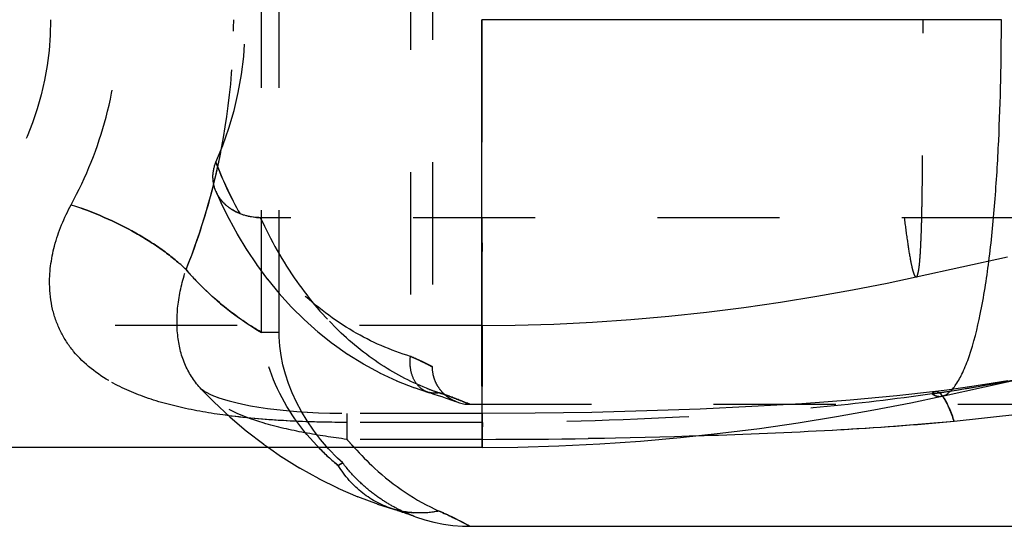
# Model space of a CAD drawing. Header units: millimetres. Extents: x 378 to 622, y 465 to 540.
# Tile 2 of 6: x 453 to 505, y 465 to 492. Entities that reach past the tile are written whole.
import ezdxf

# ---------------------------------------------------------------- set-up
doc = ezdxf.new("R2010")
doc.units = ezdxf.units.MM
doc.header["$LTSCALE"] = 65.185185
doc.linetypes.add('HIDDEN', pattern=[0.2, 0.1, -0.1])
for name, color, linetype in [('FLAECHEN', 7, 'CONTINUOUS'), ('KOERPER', 7, 'CONTINUOUS'), ('KONST.EL_MIT_GEO', 7, 'CONTINUOUS'), ('KURVEN', 7, 'CONTINUOUS')]:
    doc.layers.add(name, color=color, linetype=linetype)

msp = doc.modelspace()

# ---------------------------------------------------------------- linework, layer by layer
at = {"layer": 'FLAECHEN', "color": 8, "linetype": 'HIDDEN'}
for p, q in [((500.678, 478.612), (505.546, 479.679)), ((476.834, 471.823), (601.5, 471.823))]:
    msp.add_line(p, q, dxfattribs=at)
msp.add_lwpolyline([(477.497, 476.023), (479.277, 476.039), (481.349, 476.099), (483.415, 476.201), (485.463, 476.343), (487.49, 476.521), (489.5, 476.737), (491.488, 476.988), (493.445, 477.27), (495.375, 477.583), (497.273, 477.923), (499.132, 478.287), (500.678, 478.612)], dxfattribs=at)
at = {"layer": 'KOERPER', "color": 7, "linetype": 'Continuous'}
for p, q in [((505.226, 492.322), (477.5, 492.321)), ((502.057, 472.26), (507.784, 473.514)), ((477.519, 469.523), (447.5, 469.523)), ((466.115, 469.523), (466.821, 469.033)), ((466.802, 469.045), (467.799, 468.423)), ((467.78, 468.434), (468.805, 467.862)), ((468.786, 467.872), (469.837, 467.354)), ((469.817, 467.363), (470.89, 466.9)), ((470.87, 466.908), (471.965, 466.5)), ((471.944, 466.508), (472.796, 466.234)), ((472.796, 466.234), (472.87, 466.212)), ((472.87, 466.212), (472.935, 466.192)), ((472.935, 466.192), (473.026, 466.163)), ((473.002, 466.171), (473.144, 466.125)), ((473.136, 466.128), (473.268, 466.084)), ((473.211, 466.103), (473.279, 466.081)), ((473.279, 466.081), (473.361, 466.053)), ((473.361, 466.053), (473.435, 466.027)), ((473.435, 466.027), (473.519, 465.998)), ((473.519, 465.998), (473.641, 465.954)), ((473.569, 465.98), (473.716, 465.927)), ((473.7, 465.932), (473.739, 465.918)), ((473.73, 465.921), (473.751, 465.914)), ((473.755, 465.912), (473.811, 465.891)), ((473.811, 465.891), (473.872, 465.868)), ((473.872, 465.868), (473.97, 465.832)), ((476.472, 465.332), (476.868, 465.323)), ((476.801, 465.323), (539, 465.323))]:
    msp.add_line(p, q, dxfattribs=at)
at = {"layer": 'KOERPER', "color": 8, "linetype": 'HIDDEN'}
for p, q in [((477.497, 476.023), (438.5, 476.023)), ((462.535, 472.635), (463.227, 471.933)), ((463.21, 471.949), (464.073, 471.144)), ((464.056, 471.16), (464.955, 470.396)), ((464.938, 470.41), (465.872, 469.691)), ((465.854, 469.704), (466.115, 469.523)), ((472.849, 466.218), (472.87, 466.212)), ((473.268, 466.084), (473.279, 466.081)), ((473.494, 466.006), (473.519, 465.998)), ((473.759, 465.911), (473.811, 465.891)), ((473.86, 465.873), (473.804, 465.894)), ((473.872, 465.868), (473.911, 465.854)), ((473.883, 465.865), (473.872, 465.868))]:
    msp.add_line(p, q, dxfattribs=at)
at = {"layer": 'KOERPER', "color": 7, "linetype": 'Continuous'}
for points in [[(477.519, 469.523), (479.426, 469.541), (481.617, 469.605), (483.799, 469.713), (485.963, 469.862), (488.103, 470.05), (490.226, 470.278), (492.323, 470.541), (494.388, 470.839), (496.423, 471.168), (498.424, 471.526), (500.385, 471.909), (502.056, 472.26)], [(473.97, 465.832), (474.456, 465.672), (474.951, 465.542), (475.454, 465.442), (475.961, 465.372), (476.472, 465.332)]]:
    msp.add_lwpolyline(points, dxfattribs=at)
at = {"layer": 'KOERPER', "color": 8, "linetype": 'HIDDEN'}
msp.add_lwpolyline([(473.804, 465.894), (473.737, 465.921), (473.701, 465.935), (473.665, 465.95), (473.628, 465.965), (473.591, 465.98), (473.553, 465.996), (473.515, 466.012), (473.477, 466.029), (473.438, 466.046), (473.399, 466.063), (473.36, 466.081), (473.32, 466.099), (473.279, 466.118), (473.239, 466.137), (473.198, 466.156), (473.157, 466.176), (473.115, 466.196), (473.073, 466.217), (473.031, 466.238), (472.988, 466.26), (472.945, 466.282), (472.902, 466.305), (472.859, 466.328), (472.815, 466.351), (472.771, 466.375), (472.727, 466.4), (472.683, 466.425), (472.638, 466.45), (472.593, 466.476), (472.548, 466.503), (472.503, 466.529), (472.457, 466.557), (472.411, 466.585), (472.366, 466.613), (472.319, 466.642), (472.273, 466.672), (472.227, 466.702), (472.18, 466.732), (472.134, 466.763), (472.087, 466.795), (472.04, 466.827), (471.993, 466.86), (471.946, 466.893), (471.898, 466.927), (471.851, 466.961), (471.804, 466.996), (471.756, 467.032), (471.709, 467.068), (471.661, 467.104), (471.614, 467.141), (471.566, 467.179), (471.518, 467.217), (471.471, 467.256), (471.423, 467.296), (471.375, 467.336), (471.328, 467.376), (471.28, 467.418), (471.232, 467.46), (471.184, 467.502), (471.137, 467.546), (471.089, 467.59), (471.041, 467.634), (470.993, 467.68), (470.945, 467.726), (470.898, 467.772), (470.85, 467.82), (470.802, 467.868), (470.754, 467.917), (470.707, 467.967), (470.659, 468.018), (470.611, 468.069), (470.564, 468.121), (470.516, 468.174), (470.469, 468.228), (470.421, 468.283), (470.374, 468.339), (470.326, 468.395), (470.279, 468.452), (470.232, 468.511), (470.185, 468.57), (470.138, 468.63), (470.091, 468.691), (470.084, 468.701)], dxfattribs=at)
msp.add_open_spline([(476.868, 465.323), (476.835, 465.343), (476.7, 465.412), (476.4, 465.578), (475.889, 465.834), (475.474, 466.027), (475.23, 466.134)], degree=3, knots=[0, 0, 0, 0, 0.06256, 0.249803, 0.562265, 1, 1, 1, 1], dxfattribs=at)
at = {"layer": 'KOERPER', "color": 7, "linetype": 'Continuous'}
msp.add_open_spline([(475.23, 466.134), (475.473, 466.027), (476.027, 465.772), (476.565, 465.487), (476.868, 465.323)], degree=3, knots=[0, 0, 0, 0, 0.435474, 1, 1, 1, 1], dxfattribs=at)
at = {"layer": 'KONST.EL_MIT_GEO', "color": 8, "linetype": 'HIDDEN'}
for p, q in [((474.868, 510.81), (474.868, 473.836)), ((473.698, 510.267), (473.698, 474.378)), ((465.752, 475.659), (465.752, 508.987)), ((466.688, 475.659), (466.688, 508.987)), ((477.497, 476.023), (477.5, 492.323)), ((477.5, 492.323), (477.499, 481.771)), ((477.5, 492.323), (477.519, 469.523)), ((463.316, 483.182), (463.596, 482.55)), ((463.586, 482.572), (464.012, 481.701)), ((464.001, 481.723), (464.468, 480.866)), ((532.5, 481.771), (465.696, 481.771)), ((477.499, 481.771), (477.497, 476.023)), ((464.456, 480.887), (464.963, 480.048)), ((464.951, 480.068), (465.499, 479.25)), ((465.486, 479.269), (466.075, 478.476)), ((500.678, 478.612), (500.678, 478.612)), ((466.062, 478.493), (466.691, 477.728)), ((466.676, 477.745), (467.345, 477.01)), ((467.33, 477.026), (468.039, 476.324)), ((468.023, 476.339), (468.77, 475.675)), ((466.688, 475.659), (465.752, 475.659)), ((468.754, 475.689), (469.538, 475.064)), ((469.522, 475.077), (470.343, 474.496)), ((470.326, 474.507), (471.183, 473.973)), ((471.166, 473.983), (472.058, 473.498)), ((472.04, 473.507), (472.966, 473.075)), ((472.948, 473.083), (473.906, 472.707)), ((504.001, 472.823), (503.161, 472.699)), ((504.801, 472.95), (503.983, 472.82)), ((505.574, 473.082), (504.778, 472.946)), ((462.536, 472.635), (462.533, 472.638)), ((462.533, 472.638), (462.533, 472.638)), ((463.215, 472.261), (463.009, 472.351)), ((463.452, 472.17), (463.208, 472.264)), ((473.888, 472.714), (474.657, 472.462)), ((474.657, 472.462), (474.717, 472.444)), ((502.311, 472.583), (501.712, 472.506)), ((503.173, 472.701), (502.317, 472.584)), ((463.726, 472.077), (463.444, 472.173)), ((464.039, 471.984), (463.719, 472.08)), ((464.385, 471.894), (464.032, 471.986)), ((475.377, 472.233), (475.555, 472.172)), ((476.046, 471.995), (476.168, 471.949)), ((476.16, 471.952), (476.159, 471.953)), ((502.049, 472.259), (502.056, 472.26)), ((502.056, 472.26), (502.057, 472.26)), ((468.784, 471.359), (468.191, 471.387)), ((469.405, 471.34), (468.788, 471.358)), ((470.31, 471.33), (470.31, 469.957)), ((477.538, 469.957), (477.538, 471.33)), ((477.538, 470.86), (470.31, 470.86)), ((477.539, 469.957), (470.31, 469.957)), ((472.796, 466.234), (472.796, 466.234))]:
    msp.add_line(p, q, dxfattribs=at)
at = {"layer": 'KONST.EL_MIT_GEO', "color": 7, "linetype": 'Continuous'}
for p, q in [((477.511, 476.198), (477.5, 492.323)), ((477.511, 476.019), (477.511, 476.198)), ((477.519, 469.523), (477.511, 476.019)), ((502.056, 472.26), (502.057, 472.26))]:
    msp.add_line(p, q, dxfattribs=at)
at = {"layer": 'KONST.EL_MIT_GEO', "color": 8, "linetype": 'HIDDEN'}
for points in [[(470.084, 468.701), (469.808, 468.962), (469.332, 469.452), (468.903, 469.949), (468.52, 470.447), (468.18, 470.944), (467.879, 471.443), (467.614, 471.941), (467.386, 472.436), (467.19, 472.932), (467.027, 473.428), (466.895, 473.921), (466.795, 474.419), (466.726, 474.922), (466.692, 475.424), (466.688, 475.659)], [(475.625, 472.255), (475.611, 472.267), (475.596, 472.279), (475.581, 472.291), (475.567, 472.304), (475.552, 472.316), (475.537, 472.329), (475.523, 472.342), (475.508, 472.356), (475.494, 472.369), (475.479, 472.383), (475.465, 472.397), (475.451, 472.411), (475.436, 472.426), (475.422, 472.441), (475.408, 472.456), (475.394, 472.471), (475.379, 472.487), (475.365, 472.503), (475.351, 472.519), (475.337, 472.535), (475.324, 472.552), (475.31, 472.569), (475.296, 472.586), (475.282, 472.603), (475.269, 472.621), (475.256, 472.639), (475.242, 472.657), (475.229, 472.676), (475.216, 472.695), (475.203, 472.714), (475.19, 472.733), (475.178, 472.753), (475.165, 472.773), (475.153, 472.793), (475.141, 472.813), (475.129, 472.834), (475.117, 472.855), (475.106, 472.876), (475.094, 472.898), (475.083, 472.92), (475.072, 472.942), (475.061, 472.964), (475.051, 472.987), (475.04, 473.01), (475.03, 473.033), (475.02, 473.056), (475.011, 473.08), (475.001, 473.104), (474.992, 473.128), (474.983, 473.153), (474.975, 473.177), (474.966, 473.202), (474.958, 473.228), (474.95, 473.253), (474.943, 473.279), (474.936, 473.305), (474.929, 473.331), (474.922, 473.358), (474.916, 473.384), (474.91, 473.411), (474.905, 473.438), (474.9, 473.466), (474.895, 473.493), (474.89, 473.521), (474.886, 473.549), (474.883, 473.578), (474.879, 473.606), (474.876, 473.635), (474.874, 473.664), (474.872, 473.693), (474.87, 473.722), (474.869, 473.752), (474.868, 473.781), (474.868, 473.811), (474.868, 473.823)], [(463.016, 472.348), (462.854, 472.427), (462.731, 472.496), (462.642, 472.552), (462.582, 472.595), (462.547, 472.624), (462.533, 472.637), (462.533, 472.638)], [(474.706, 472.447), (474.951, 472.372), (475.175, 472.3), (475.378, 472.233)], [(501.711, 472.506), (499.644, 472.273), (497.163, 472.046), (494.58, 471.857), (491.912, 471.7)], [(468.196, 471.387), (467.628, 471.424), (467.084, 471.469), (466.565, 471.523), (466.072, 471.584), (465.606, 471.652), (465.169, 471.727), (464.762, 471.808), (464.385, 471.894)], [(475.557, 472.171), (475.715, 472.115), (475.849, 472.067)], [(476.153, 471.955), (476.142, 471.959), (476.133, 471.963), (476.121, 471.967), (476.109, 471.972), (476.096, 471.978), (476.081, 471.984), (476.067, 471.99), (476.053, 471.996), (476.038, 472.003), (476.024, 472.01), (476.009, 472.016), (475.995, 472.023), (475.98, 472.031), (475.966, 472.038), (475.951, 472.045), (475.936, 472.053), (475.922, 472.061), (475.907, 472.069), (475.892, 472.077), (475.877, 472.085), (475.863, 472.094), (475.848, 472.102), (475.833, 472.111), (475.818, 472.12), (475.803, 472.13), (475.788, 472.139), (475.773, 472.149), (475.759, 472.158), (475.744, 472.168), (475.729, 472.179), (475.714, 472.189), (475.699, 472.2), (475.684, 472.21), (475.67, 472.221), (475.655, 472.232), (475.64, 472.244), (475.625, 472.255)], [(475.846, 472.068), (475.957, 472.028), (476.045, 471.996)], [(476.168, 471.949), (476.311, 471.902), (476.456, 471.866), (476.604, 471.84), (476.753, 471.826), (476.868, 471.823)], [(477.539, 471.33), (470.04, 471.33), (469.402, 471.34)], [(491.912, 471.7), (489.16, 471.572), (486.315, 471.469), (483.375, 471.393), (480.35, 471.345), (477.538, 471.33)]]:
    msp.add_lwpolyline(points, dxfattribs=at)
for centre, radius, start, end in [((428.115, 492.283), 36.15, 345.5019, 0.063), ((481.914, 491.744), 19.875, 200.6902, 209.433), ((429.799, 491.842), 34.411, 338.0885, 345.5113), ((465.15, 483.961), 1.993, 203.015, 204.0075), ((465.697, 484.708), 2.936, 265.8334, 269.9877), ((487.452, 568.12), 96.765, 278.36302, 282.12907), ((487.74, 566.619), 95.238, 278.76264, 282.14917), ((479.207, 484.446), 12.65, 249.2163, 251.6744), ((468.563, 452.306), 21.208, 70.8161, 71.6767), ((468.433, 451.936), 21.6, 70.0842, 70.8143), ((485.102, 583.057), 111.886, 278.44131, 278.6304), ((485.494, 580.473), 109.272, 278.63042, 278.81969), ((484.21, 481.773), 18.244, 220.3676, 222.2189), ((477.443, 848.152), 378.195, 270.01451, 271.72548), ((478.154, 478.613), 13.045, 224.1863, 230.4297)]:
    msp.add_arc(centre, radius, start, end, dxfattribs=at)
at = {"layer": 'KONST.EL_MIT_GEO', "color": 7, "linetype": 'Continuous'}
msp.add_arc((474.188, 470.907), 4.875, 253.4103, 265.9325, dxfattribs=at)
at = {"layer": 'KONST.EL_MIT_GEO', "color": 8, "linetype": 'HIDDEN'}
msp.add_ellipse((451.222, 492.323), major_axis=(0, 16.3), ratio=0.8391, start_param=4.227262, end_param=5.197516, dxfattribs=at)
for points, knots in [([(455.595, 482.461), (456.394, 483.931), (457.685, 487.139), (458.137, 490.575), (458.138, 492.323)], [0, 0, 0, 0, 0.489252, 1, 1, 1, 1]), ([(461.723, 479.001), (462.551, 481.058), (463.834, 485.447), (464.266, 489.999), (464.266, 492.323)], [0, 0, 0, 0, 0.488349, 1, 1, 1, 1]), ([(500.678, 478.612), (500.713, 478.619), (500.767, 478.742), (500.812, 478.954), (500.861, 479.324), (500.901, 479.818), (500.935, 480.447), (500.963, 481.197), (500.985, 482.059), (501.007, 483.388), (501.024, 485.215), (501.036, 487.529), (501.044, 489.92), (501.048, 491.526), (501.048, 492.323)], [0, 0, 0, 0, 0.007649, 0.02433, 0.050834, 0.087171, 0.133143, 0.188045, 0.25102, 0.321155, 0.478221, 0.649623, 0.826044, 1, 1, 1, 1]), ([(463.316, 483.182), (463.215, 483.42), (463.105, 483.947), (463.213, 484.478), (463.321, 484.722)], [0, 0, 0, 0, 0.492266, 1, 1, 1, 1]), ([(463.316, 483.182), (463.215, 483.42), (463.105, 483.947), (463.213, 484.478), (463.321, 484.722)], [0, 0, 0, 0, 0.492261, 1, 1, 1, 1]), ([(473.698, 474.378), (472.635, 474.696), (470.505, 475.631), (467.612, 477.834), (465.081, 480.894), (463.831, 483.372), (463.321, 484.722)], [0, 0, 0, 0, 0.219807, 0.45559, 0.71412, 1, 1, 1, 1]), ([(465.696, 481.771), (465.19, 481.771), (464.424, 481.966), (463.661, 482.579), (463.404, 482.975), (463.316, 483.182)], [0, 0, 0, 0, 0.52321, 0.767133, 1, 1, 1, 1]), ([(465.484, 481.779), (465.022, 481.813), (464.336, 482.023), (463.65, 482.599), (463.414, 482.961), (463.33, 483.151)], [0, 0, 0, 0, 0.522246, 0.766157, 1, 1, 1, 1]), ([(470.31, 470.86), (469.158, 470.86), (466.884, 470.918), (463.565, 471.219), (460.477, 471.818), (457.761, 472.836), (455.937, 474.238), (454.993, 475.677), (454.394, 477.332), (454.408, 479.747), (455.11, 481.57), (455.595, 482.461)], [0, 0, 0, 0, 0.145582, 0.287325, 0.42071, 0.541965, 0.651321, 0.70409, 0.757558, 0.871803, 1, 1, 1, 1]), ([(463.993, 471.217), (463.171, 471.322), (461.586, 471.583), (459.343, 472.208), (457.375, 473.123), (455.78, 474.41), (454.716, 476.12), (454.331, 478.16), (454.63, 480.351), (455.217, 481.766), (455.595, 482.461)], [0, 0, 0, 0, 0.142572, 0.276296, 0.399674, 0.513907, 0.624285, 0.73893, 0.8639, 1, 1, 1, 1]), ([(455.595, 482.461), (456.788, 482.07), (458.49, 481.33), (460.489, 480.068), (461.35, 479.364), (461.723, 479.001)], [0, 0, 0, 0, 0.53148, 0.77925, 1, 1, 1, 1]), ([(461.723, 479.001), (461.35, 479.364), (460.489, 480.068), (458.49, 481.33), (456.788, 482.07), (455.595, 482.461)], [0, 0, 0, 0, 0.22075, 0.46852, 1, 1, 1, 1]), ([(465.696, 481.771), (466.237, 480.583), (467.465, 478.4), (469.789, 475.665), (472.38, 473.647), (474.28, 472.753), (475.23, 472.438)], [0, 0, 0, 0, 0.285887, 0.544849, 0.780911, 1, 1, 1, 1]), ([(474.719, 472.62), (473.817, 472.962), (472.02, 473.889), (468.613, 476.673), (466.679, 479.61), (465.696, 481.771)], [0, 0, 0, 0, 0.220344, 0.457625, 1, 1, 1, 1]), ([(477.5, 481.771), (477.506, 481.344), (477.517, 480.536), (477.512, 479.398), (477.493, 478.411), (477.493, 477.689), (477.495, 477.195), (477.496, 476.891), (477.497, 476.632), (477.497, 476.419), (477.496, 476.271), (477.497, 476.176), (477.496, 476.122), (477.497, 476.081), (477.495, 476.049), (477.499, 476.036), (477.495, 476.022), (477.497, 476.023)], [0, 0, 0, 0, 0.222891, 0.421744, 0.594064, 0.737892, 0.798593, 0.851556, 0.896637, 0.933707, 0.962645, 0.974041, 0.983378, 0.990649, 0.995846, 0.998963, 1, 1, 1, 1]), ([(500.041, 481.771), (500.093, 481.354), (500.192, 480.597), (500.328, 479.713), (500.445, 479.15), (500.51, 478.893), (500.567, 478.739), (500.603, 478.662), (500.65, 478.606), (500.678, 478.612)], [0, 0, 0, 0, 0.387236, 0.70377, 0.824956, 0.915941, 0.949024, 0.973636, 1, 1, 1, 1]), ([(462.533, 472.638), (462.187, 473.004), (461.604, 473.882), (461.21, 475.466), (461.242, 477.216), (461.519, 478.404), (461.723, 479.001)], [0, 0, 0, 0, 0.224761, 0.45985, 0.71827, 1, 1, 1, 1]), ([(461.723, 479.001), (462.025, 478.654), (463.226, 477.381), (464.634, 476.302), (465.752, 475.659)], [0, 0, 0, 0, 0.26263, 1, 1, 1, 1]), ([(465.752, 475.659), (465.389, 475.868), (463.91, 476.803), (462.597, 477.997), (461.723, 479.001)], [0, 0, 0, 0, 0.239118, 1, 1, 1, 1]), ([(469.843, 468.556), (468.769, 469.443), (466.89, 471.564), (465.881, 474.274), (465.752, 475.659)], [0, 0, 0, 0, 0.500358, 1, 1, 1, 1]), ([(474.657, 472.462), (474.494, 472.511), (474.176, 472.694), (473.844, 473.154), (473.672, 473.739), (473.671, 474.163), (473.698, 474.378)], [0, 0, 0, 0, 0.220717, 0.457978, 0.718963, 1, 1, 1, 1]), ([(474.868, 473.823), (474.86, 473.823), (474.836, 473.844), (474.776, 473.868), (474.681, 473.921), (474.548, 473.987), (474.381, 474.07), (474.096, 474.206), (473.864, 474.309), (473.698, 474.378)], [0, 0, 0, 0, 0.017102, 0.068208, 0.152144, 0.267365, 0.411971, 0.583836, 1, 1, 1, 1]), ([(473.698, 474.378), (473.864, 474.309), (474.096, 474.206), (474.381, 474.07), (474.549, 473.988), (474.681, 473.92), (474.769, 473.875), (474.82, 473.847), (474.846, 473.836), (474.858, 473.826), (474.867, 473.825), (474.868, 473.823)], [0, 0, 0, 0, 0.416178, 0.588044, 0.732651, 0.847871, 0.931803, 0.961553, 0.982904, 0.995725, 1, 1, 1, 1]), ([(470.31, 469.956), (469.55, 470.055), (468.045, 470.286), (465.357, 470.879), (463.399, 471.723), (462.535, 472.635)], [0, 0, 0, 0, 0.276212, 0.547098, 1, 1, 1, 1]), ([(475.23, 472.438), (475.182, 472.429), (474.991, 472.402), (474.794, 472.421), (474.657, 472.462)], [0, 0, 0, 0, 0.255713, 1, 1, 1, 1]), ([(475.23, 472.438), (475.182, 472.429), (474.991, 472.402), (474.794, 472.421), (474.657, 472.462)], [0, 0, 0, 0, 0.255713, 1, 1, 1, 1]), ([(475.23, 472.438), (475.466, 472.36), (475.875, 472.217), (476.34, 472.038), (476.615, 471.928), (476.745, 471.873), (476.824, 471.843), (476.858, 471.825), (476.868, 471.823)], [0, 0, 0, 0, 0.427044, 0.741771, 0.853965, 0.934836, 0.983688, 1, 1, 1, 1]), ([(501.527, 472.383), (499.544, 472.09), (495.558, 471.633), (487.562, 471.04), (481.546, 470.861), (477.537, 470.86)], [0, 0, 0, 0, 0.249993, 0.500004, 1, 1, 1, 1]), ([(501.526, 472.383), (499.543, 472.09), (495.558, 471.633), (487.562, 471.04), (481.547, 470.861), (477.538, 470.86)], [0, 0, 0, 0, 0.249993, 0.500004, 1, 1, 1, 1]), ([(501.526, 472.383), (501.539, 472.401), (501.588, 472.457), (501.658, 472.499), (501.711, 472.506)], [0, 0, 0, 0, 0.291117, 1, 1, 1, 1]), ([(501.526, 472.383), (501.604, 472.328), (501.775, 472.242), (501.968, 472.241), (502.056, 472.26)], [0, 0, 0, 0, 0.515643, 1, 1, 1, 1]), ([(501.615, 472.328), (501.649, 472.31), (501.784, 472.249), (501.941, 472.237), (502.049, 472.259)], [0, 0, 0, 0, 0.261157, 1, 1, 1, 1]), ([(502.703, 470.912), (502.624, 471.149), (502.471, 471.563), (502.249, 472.026), (502.067, 472.291), (501.929, 472.444), (501.791, 472.516), (501.712, 472.506)], [0, 0, 0, 0, 0.385726, 0.678657, 0.789564, 0.877813, 1, 1, 1, 1]), ([(476.868, 471.823), (476.845, 471.833), (476.489, 471.98), (476.13, 472.121), (475.791, 472.244)], [0, 0, 0, 0, 0.064419, 1, 1, 1, 1]), ([(470.31, 470.86), (469.243, 470.86), (467.133, 470.91), (465.027, 471.084), (463.993, 471.217)], [0, 0, 0, 0, 0.505636, 1, 1, 1, 1]), ([(477.519, 469.523), (477.524, 469.518), (477.516, 469.553), (477.519, 469.571), (477.516, 469.633), (477.517, 469.725), (477.516, 469.874), (477.519, 470.062), (477.525, 470.396), (477.532, 470.666), (477.537, 470.86)], [0, 0, 0, 0, 0.015747, 0.035453, 0.063036, 0.141761, 0.251775, 0.392942, 0.564995, 1, 1, 1, 1]), ([(477.538, 470.86), (477.535, 470.756), (477.53, 470.563), (477.524, 470.292), (477.52, 470.062), (477.518, 469.873), (477.517, 469.727), (477.519, 469.629), (477.518, 469.575), (477.521, 469.545), (477.517, 469.535), (477.521, 469.522), (477.519, 469.523)], [0, 0, 0, 0, 0.232502, 0.435006, 0.607059, 0.748225, 0.85824, 0.936964, 0.964548, 0.984253, 0.99607, 1, 1, 1, 1]), ([(502.703, 470.912), (500.62, 470.711), (496.437, 470.419), (488.048, 470.063), (481.743, 469.957), (477.538, 469.957)], [0, 0, 0, 0, 0.24924, 0.499236, 1, 1, 1, 1]), ([(469.842, 468.557), (469.874, 468.581), (469.931, 468.621), (470.002, 468.66), (470.043, 468.682), (470.066, 468.691), (470.074, 468.699), (470.084, 468.7), (470.084, 468.702)], [0, 0, 0, 0, 0.426085, 0.741257, 0.853965, 0.934993, 0.983775, 1, 1, 1, 1]), ([(470.084, 468.702), (470.082, 468.703), (470.076, 468.696), (470.065, 468.694), (470.044, 468.681), (470.002, 468.661), (469.933, 468.621), (469.876, 468.582), (469.844, 468.557)], [0, 0, 0, 0, 0.016503, 0.065301, 0.146136, 0.258604, 0.573591, 1, 1, 1, 1]), ([(472.796, 466.234), (472.204, 466.411), (471.047, 467.023), (470.194, 468.005), (469.842, 468.557)], [0, 0, 0, 0, 0.485766, 1, 1, 1, 1]), ([(475.23, 466.134), (474.823, 466.053), (474, 465.984), (473.183, 466.119), (472.796, 466.234)], [0, 0, 0, 0, 0.506433, 1, 1, 1, 1])]:
    msp.add_open_spline(points, degree=3, knots=knots, dxfattribs=at)
at = {"layer": 'KONST.EL_MIT_GEO', "color": 7, "linetype": 'Continuous'}
for points, knots in [([(502.057, 472.26), (502.193, 472.29), (502.487, 472.464), (502.848, 472.915), (503.202, 473.568), (503.685, 474.808), (504.168, 476.787), (504.597, 479.533), (504.899, 482.621), (505.157, 486.919), (505.226, 490.171), (505.226, 492.323)], [0, 0, 0, 0, 0.020182, 0.047343, 0.082984, 0.127255, 0.239651, 0.376832, 0.52942, 0.68853, 1, 1, 1, 1]), ([(517.86, 473.843), (516.667, 473.414), (514.21, 472.698), (509.159, 471.647), (505.294, 471.161), (502.703, 470.912)], [0, 0, 0, 0, 0.245906, 0.495231, 1, 1, 1, 1]), ([(502.163, 472.147), (502.267, 471.985), (502.465, 471.578), (502.621, 471.155), (502.703, 470.912)], [0, 0, 0, 0, 0.428797, 1, 1, 1, 1]), ([(502.703, 470.912), (500.401, 470.69), (495.778, 470.38), (491.149, 470.198), (488.831, 470.128)], [0, 0, 0, 0, 0.499225, 1, 1, 1, 1]), ([(470.699, 469.514), (471.044, 469.134), (472.373, 467.79), (473.965, 466.685), (475.23, 466.134)], [0, 0, 0, 0, 0.270786, 1, 1, 1, 1]), ([(475.23, 466.134), (475.114, 466.111), (474.656, 466.035), (474.188, 466.019), (473.842, 466.044)], [0, 0, 0, 0, 0.254061, 1, 1, 1, 1])]:
    msp.add_open_spline(points, degree=3, knots=knots, dxfattribs=at)
at = {"layer": 'KONST.EL_MIT_GEO', "color": 8, "linetype": 'HIDDEN'}
for points in [[(501.527, 472.383), (501.555, 472.363), (501.584, 472.345), (501.615, 472.328)], [(470.699, 469.514), (470.567, 469.659), (470.438, 469.807), (470.31, 469.957)]]:
    msp.add_open_spline(points, degree=3, dxfattribs=at)
at = {"layer": 'KONST.EL_MIT_GEO', "color": 7, "linetype": 'Continuous'}
msp.add_open_spline([(502.079, 472.268), (502.109, 472.229), (502.137, 472.189), (502.163, 472.147)], degree=3, dxfattribs=at)
at = {"layer": 'KURVEN', "color": 8, "linetype": 'HIDDEN'}
msp.add_circle((438.5, 492.323), 16, dxfattribs=at)

doc.saveas('drawing.dxf')
